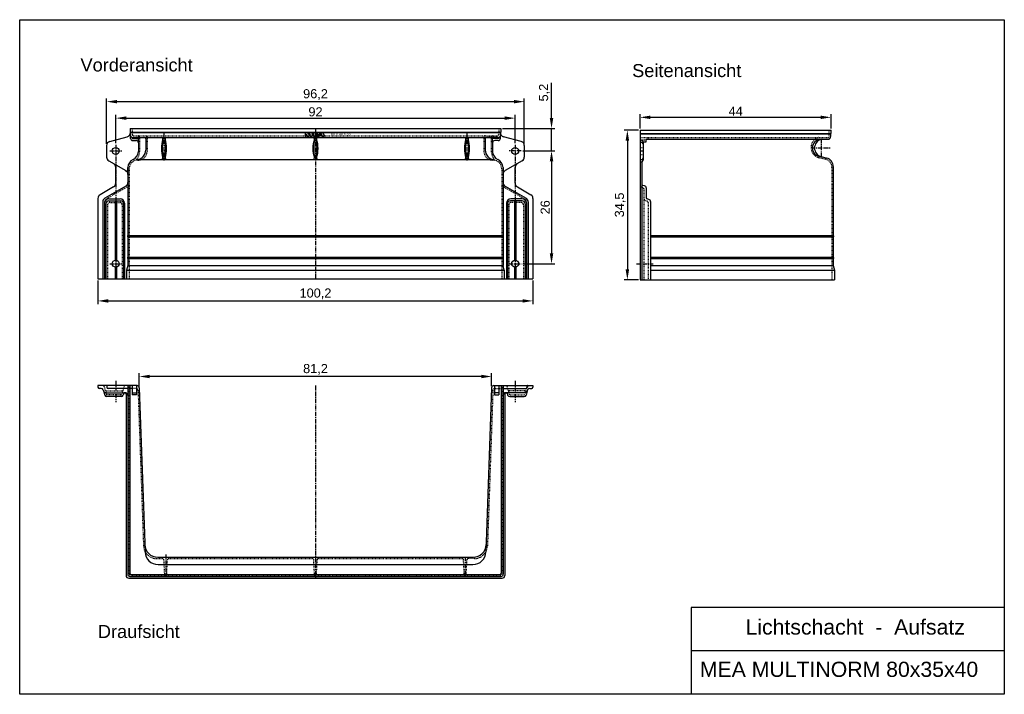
# Model space of a CAD drawing. Header units: millimetres. Extents: x 94 to 2362, y 7 to 1561.
import ezdxf

# ---------------------------------------------------------------- set-up
doc = ezdxf.new("R2010")
doc.units = ezdxf.units.MM
for name, pattern in [('CENTER', [50.8, 31.75, -6.35, 6.35, -6.35]), ('CENTERLI', [25.4, 19.05, -1.5875, 3.175, -1.5875]), ('DOTTED', [3.175, 1.5875, -1.5875]), ('HIDDEN', [9.525, 6.35, -3.175])]:
    doc.linetypes.add(name, pattern=pattern)
for name, color, linetype in [('100', 10, 'Continuous'), ('180', 90, 'DOTTED'), ('Werkst_ck1_Kanten', 1, 'Continuous')]:
    doc.layers.add(name, color=color, linetype=linetype)
for name, color, linetype, lineweight in [('Bemassung', 1, 'Continuous', 25), ('Mittellinie', 2, 'CENTER', 25), ('Verdeckte Kante', 3, 'HIDDEN', 25)]:
    doc.layers.add(name, color=color, linetype=linetype, lineweight=lineweight)
doc.styles.get("Standard").update_dxf_attribs({"font": 'arial.ttf'})
doc.styles.add('style1', font='arial.ttf')
doc.dimstyles.new('MEA', dxfattribs={"dimscale": 0, "dimtxt": 3.5, "dimasz": 4, "dimexe": 1.25, "dimexo": 0.625, "dimtad": 1, "dimtxsty": 'Standard', "dimcen": 4, "dimadec": 0, "dimazin": 2, "dimtfac": 1, "dimtmove": 0, "dimatfit": 3, "dimfxl": 1, "dimtvp": 1, "dimtolj": 1, "dimtzin": 0, "dimarcsym": 0})

# ---------------------------------------------------------------- blocks, each defined once
blk = doc.blocks.new('*D14')
at = {"layer": 'Bemassung', "color": 0, "lineweight": -2, "ltscale": 0.3}
for p, q in [((294.1, 1274.9), (294.1, 1379.9)), ((318.1, 1372.4), (1232.1, 1372.4)), ((1256.1, 1274.9), (1256.1, 1379.9))]:
    blk.add_line(p, q, dxfattribs=at)
at = {"layer": 'Bemassung', "color": 0, "lineweight": 25, "ltscale": 0.3}
for points in [[(318.1, 1376.4), (318.1, 1368.4), (294.1, 1372.4)], [(1232.1, 1376.4), (1232.1, 1368.4), (1256.1, 1372.4)]]:
    blk.add_solid(points, dxfattribs=at)
at = {"layer": 'Defpoints', "color": 0, "lineweight": 25, "ltscale": 0.3}
for p in [(1256.1, 1372.4), (294.1, 1271.1), (1256.1, 1271.1)]:
    blk.add_point(p, dxfattribs=at)
at = {"layer": 'Bemassung', "color": 0, "lineweight": 25, "ltscale": 0.3, "insert": (775.1, 1388.7), "char_height": 21, "attachment_point": 5}
blk.add_mtext('\\A1;96,2', dxfattribs=at)
blk = doc.blocks.new('*D15')
at = {"layer": 'Bemassung', "color": 0, "lineweight": -2, "ltscale": 0.3}
for p, q in [((274.1, 960), (274.1, 905.7)), ((1276.1, 960), (1276.1, 905.7)), ((298.1, 913.2), (1252.1, 913.2))]:
    blk.add_line(p, q, dxfattribs=at)
at = {"layer": 'Bemassung', "color": 0, "lineweight": 25, "ltscale": 0.3}
for points in [[(298.1, 917.2), (298.1, 909.2), (274.1, 913.2)], [(1252.1, 917.2), (1252.1, 909.2), (1276.1, 913.2)]]:
    blk.add_solid(points, dxfattribs=at)
at = {"layer": 'Defpoints', "color": 0, "lineweight": 25, "ltscale": 0.3}
for p in [(274.1, 963.8), (1276.1, 963.8), (1276.1, 913.2)]:
    blk.add_point(p, dxfattribs=at)
at = {"layer": 'Bemassung', "color": 0, "lineweight": 25, "ltscale": 0.3, "insert": (775.1, 929.5), "char_height": 21, "attachment_point": 5}
blk.add_mtext('\\A1;100,2', dxfattribs=at)
blk = doc.blocks.new('*D16')
at = {"layer": 'Bemassung', "color": 0, "lineweight": -2, "ltscale": 0.3}
for p, q in [((369.2, 716.9), (369.2, 746.5)), ((1156.9, 739), (393.2, 739)), ((1180.9, 716.9), (1180.9, 746.5))]:
    blk.add_line(p, q, dxfattribs=at)
at = {"layer": 'Bemassung', "color": 0, "lineweight": 25, "ltscale": 0.3}
for points in [[(393.2, 743), (393.2, 735), (369.2, 739)], [(1156.9, 743), (1156.9, 735), (1180.9, 739)]]:
    blk.add_solid(points, dxfattribs=at)
at = {"layer": 'Defpoints', "color": 0, "lineweight": 25, "ltscale": 0.3}
for p in [(369.2, 739), (369.2, 713.2), (1180.9, 713.2)]:
    blk.add_point(p, dxfattribs=at)
at = {"layer": 'Bemassung', "color": 0, "lineweight": 25, "ltscale": 0.3, "insert": (775.1, 755.3), "char_height": 21, "attachment_point": 5}
blk.add_mtext('\\A1;81,2', dxfattribs=at)
blk = doc.blocks.new('*D17')
at = {"layer": 'Bemassung', "color": 0, "lineweight": -2, "ltscale": 0.3}
for p, q in [((1518.9, 1306.8), (1486, 1306.8)), ((1493.5, 1282.8), (1493.5, 985.8)), ((1518.9, 961.8), (1486, 961.8))]:
    blk.add_line(p, q, dxfattribs=at)
at = {"layer": 'Bemassung', "color": 0, "lineweight": 25, "ltscale": 0.3}
for points in [[(1489.5, 1282.8), (1497.5, 1282.8), (1493.5, 1306.8)], [(1489.5, 985.8), (1497.5, 985.8), (1493.5, 961.8)]]:
    blk.add_solid(points, dxfattribs=at)
at = {"layer": 'Defpoints', "color": 0, "lineweight": 25, "ltscale": 0.3}
for p in [(1522.7, 1306.8), (1493.5, 961.8), (1522.7, 961.8)]:
    blk.add_point(p, dxfattribs=at)
at = {"layer": 'Bemassung', "color": 0, "lineweight": 25, "ltscale": 0.3, "insert": (1477.1, 1134.3), "char_height": 21, "attachment_point": 5, "rotation": 90}
blk.add_mtext('\\A1;34,5', dxfattribs=at)
blk = doc.blocks.new('*D18')
at = {"layer": 'Bemassung', "color": 0, "lineweight": -2, "ltscale": 0.3}
for p, q in [((1522.7, 1310.6), (1522.7, 1343.8)), ((1962.7, 1310.6), (1962.7, 1343.8)), ((1546.7, 1336.3), (1938.7, 1336.3))]:
    blk.add_line(p, q, dxfattribs=at)
at = {"layer": 'Bemassung', "color": 0, "lineweight": 25, "ltscale": 0.3}
for points in [[(1546.7, 1340.3), (1546.7, 1332.3), (1522.7, 1336.3)], [(1938.7, 1340.3), (1938.7, 1332.3), (1962.7, 1336.3)]]:
    blk.add_solid(points, dxfattribs=at)
at = {"layer": 'Defpoints', "color": 0, "lineweight": 25, "ltscale": 0.3}
for p in [(1962.7, 1336.3), (1522.7, 1306.8), (1962.7, 1306.8)]:
    blk.add_point(p, dxfattribs=at)
at = {"layer": 'Bemassung', "color": 0, "lineweight": 25, "ltscale": 0.3, "insert": (1743.1, 1350.5), "char_height": 21, "attachment_point": 5}
blk.add_mtext('\\A1;44', dxfattribs=at)
blk = doc.blocks.new('*D19')
at = {"layer": 'Bemassung', "color": 0, "lineweight": -2, "ltscale": 0.3}
for p, q in [((315.1, 1276.5), (315.1, 1341.9)), ((1235.1, 1276.7), (1235.1, 1341.9)), ((339.1, 1334.4), (1211.1, 1334.4))]:
    blk.add_line(p, q, dxfattribs=at)
at = {"layer": 'Bemassung', "color": 0, "lineweight": 25, "ltscale": 0.3}
for points in [[(339.1, 1338.4), (339.1, 1330.4), (315.1, 1334.4)], [(1211.1, 1338.4), (1211.1, 1330.4), (1235.1, 1334.4)]]:
    blk.add_solid(points, dxfattribs=at)
at = {"layer": 'Defpoints', "color": 0, "lineweight": 25, "ltscale": 0.3}
for p in [(1235.1, 1334.4), (315.1, 1272.8), (1235.1, 1272.9)]:
    blk.add_point(p, dxfattribs=at)
at = {"layer": 'Bemassung', "color": 0, "lineweight": 25, "ltscale": 0.3, "insert": (775.1, 1348.8), "char_height": 21, "attachment_point": 5}
blk.add_mtext('\\A1;92', dxfattribs=at)
blk = doc.blocks.new('*D20')
at = {"layer": 'Bemassung', "color": 0, "lineweight": -2, "ltscale": 0.3}
for p, q in [((1318.8, 1334.8), (1318.8, 1416.1)), ((1205.8, 1310.8), (1326.3, 1310.8)), ((1318.8, 1258.9), (1318.8, 1310.8)), ((1252.8, 1258.9), (1326.3, 1258.9)), ((1318.8, 1234.9), (1318.8, 1210.9))]:
    blk.add_line(p, q, dxfattribs=at)
at = {"layer": 'Bemassung', "color": 0, "lineweight": 25, "ltscale": 0.3}
for points in [[(1314.8, 1334.8), (1322.8, 1334.8), (1318.8, 1310.8)], [(1314.8, 1234.9), (1322.8, 1234.9), (1318.8, 1258.9)]]:
    blk.add_solid(points, dxfattribs=at)
at = {"layer": 'Defpoints', "color": 0, "lineweight": 25, "ltscale": 0.3}
for p in [(1202.1, 1310.8), (1249.1, 1258.9), (1318.8, 1258.9)]:
    blk.add_point(p, dxfattribs=at)
at = {"layer": 'Bemassung', "color": 0, "lineweight": 25, "ltscale": 0.3, "insert": (1302.4, 1393.3), "char_height": 21, "attachment_point": 5, "rotation": 90}
blk.add_mtext('\\A1;5,2', dxfattribs=at)
blk = doc.blocks.new('*D21')
at = {"layer": 'Bemassung', "color": 0, "lineweight": -2, "ltscale": 0.3}
for p, q in [((1252.8, 1258.9), (1326.3, 1258.9)), ((1318.8, 1234.9), (1318.8, 1022.8)), ((1252.8, 998.8), (1326.3, 998.8))]:
    blk.add_line(p, q, dxfattribs=at)
at = {"layer": 'Bemassung', "color": 0, "lineweight": 25, "ltscale": 0.3}
for points in [[(1314.8, 1234.9), (1322.8, 1234.9), (1318.8, 1258.9)], [(1314.8, 1022.8), (1322.8, 1022.8), (1318.8, 998.8)]]:
    blk.add_solid(points, dxfattribs=at)
at = {"layer": 'Defpoints', "color": 0, "lineweight": 25, "ltscale": 0.3}
for p in [(1249.1, 1258.9), (1249.1, 998.8), (1318.8, 998.8)]:
    blk.add_point(p, dxfattribs=at)
at = {"layer": 'Bemassung', "color": 0, "lineweight": 25, "ltscale": 0.3, "insert": (1304.3, 1128.9), "char_height": 21, "attachment_point": 5, "rotation": 90}
blk.add_mtext('\\A1;26', dxfattribs=at)

msp = doc.modelspace()

# ---------------------------------------------------------------- hatches: boundary and pattern name
at = {"lineweight": 25, "ltscale": 0.3}
h = msp.add_hatch(color=256, dxfattribs=at)
h.paths.add_polyline_path([(775.35, 1300.04), (780.49, 1300.04), (780.49, 1301.18), (770.21, 1301.18), (770.21, 1293.18), (780.49, 1293.18), (780.49, 1294.33), (775.35, 1294.33), (775.35, 1296.61), (780.49, 1296.61), (780.49, 1297.76), (775.35, 1297.76)])
h.paths.add_polyline_path([(767.35, 1301.18), (761.9, 1301.18), (759.21, 1296.61), (756.52, 1301.18), (751.07, 1301.18), (751.07, 1293.18), (753.35, 1293.18), (753.35, 1297.3), (755.78, 1293.18), (759.78, 1293.18), (762.21, 1297.3), (762.21, 1293.18), (767.35, 1293.18)])
h.paths.add_polyline_path([(792.21, 1301.18), (785.35, 1301.18), (781.62, 1293.18), (783.91, 1293.18), (784.71, 1294.9), (789.43, 1294.9), (790.23, 1293.18), (795.94, 1293.18)])
h.paths.add_polyline_path([(788.89, 1296.04), (785.24, 1296.04), (787.07, 1299.96)], flags=16)

# ---------------------------------------------------------------- linework, layer by layer
for p, q in [((348.07, 1310.78), (1202.07, 1310.78)), ((348.07, 1310.78), (348.07, 1302.28)), ((348.07, 1302.28), (1202.07, 1302.28)), ((348.07, 1302.28), (349.07, 1301.28)), ((349.07, 1301.28), (1201.07, 1301.28)), ((349.07, 1287.78), (349.07, 1301.28)), ((1202.07, 1302.28), (1201.07, 1301.28)), ((1201.07, 1301.28), (1201.07, 1294.78)), ((1201.07, 1287.78), (1201.07, 1294.78)), ((1202.07, 1310.78), (1202.07, 1302.28)), ((1522.67, 1306.8), (1522.67, 961.78)), ((1522.67, 1306.8), (1962.67, 1306.8)), ((1522.67, 1299.28), (1962.67, 1299.28)), ((1522.67, 1298.28), (1961.67, 1298.28)), ((1961.67, 1298.28), (1962.67, 1299.28)), ((1961.67, 1298.28), (1961.67, 1291.78)), ((1962.67, 1299.28), (1962.67, 1306.8)), ((294.07, 1271.11), (294.07, 1244.56)), ((301.48, 1280.77), (341.66, 1291.54)), ((353.07, 1289.78), (353.07, 1287.78)), ((353.07, 1287.78), (367.07, 1287.78)), ((354.07, 1289.78), (381.07, 1289.78)), ((354.07, 1282.78), (362.07, 1282.78)), ((367.07, 1277.78), (367.07, 1289.78)), ((367.07, 1277.78), (367.07, 1257.44)), ((381.07, 1289.78), (1196.07, 1289.78)), ((384.07, 1286.78), (384.07, 1260.78)), ((1166.07, 1286.78), (1166.07, 1260.78)), ((1196.07, 1289.78), (1169.07, 1289.78)), ((1183.07, 1277.78), (1183.07, 1289.78)), ((1197.07, 1287.78), (1183.07, 1287.78)), ((1183.07, 1277.78), (1183.07, 1257.44)), ((1196.07, 1282.78), (1188.07, 1282.78)), ((1197.07, 1289.78), (1197.07, 1287.78)), ((1248.66, 1280.77), (1208.48, 1291.54)), ((1256.07, 1271.11), (1256.07, 1244.56)), ((1529.67, 1279.94), (1529.67, 1237.94)), ((1531.67, 1279.78), (1536.67, 1279.78)), ((1536.67, 1285.78), (1955.67, 1285.78)), ((1536.67, 1279.78), (1536.67, 1285.78)), ((299.07, 1235.9), (338.07, 1213.38)), ((1251.07, 1235.9), (1212.07, 1213.38)), ((1526.67, 1234.07), (1526.67, 961.78)), ((1939.67, 1245.78), (1952.85, 1242.25)), ((315.07, 1184.56), (315.07, 1220.89)), ((343.07, 1220.78), (343.07, 1186.29)), ((343.07, 1210.49), (343.07, 1220.78)), ((1207.07, 1220.78), (1207.07, 1063.78)), ((1235.07, 1184.56), (1235.07, 1220.89)), ((1967.67, 1222.94), (1967.67, 1063.78)), ((343.07, 1186.29), (343.07, 1063.78)), ((1532.96, 1178.38), (1528.89, 1179.47)), ((310.07, 1175.9), (279.07, 1158)), ((338.07, 1177.63), (290.07, 1149.92)), ((1212.07, 1177.63), (1260.07, 1149.92)), ((1240.07, 1175.9), (1271.07, 1158)), ((1536.67, 1173.55), (1536.67, 1151.12)), ((274.07, 1149.34), (274.07, 963.78)), ((285.07, 1141.26), (285.07, 963.78)), ((289.07, 1140.1), (289.07, 963.78)), ((292.07, 1136.99), (292.07, 963.78)), ((299.07, 1148.22), (325.07, 1148.22)), ((299.07, 1143.99), (326.07, 1143.99)), ((313.32, 1143.99), (313.32, 1006.62)), ((316.82, 1143.99), (316.82, 1006.62)), ((333.07, 1136.99), (333.07, 963.78)), ((335.07, 1138.22), (335.07, 963.78)), ((1215.07, 1138.22), (1215.07, 963.78)), ((1217.07, 1136.99), (1217.07, 963.78)), ((1251.07, 1143.99), (1224.07, 1143.99)), ((1251.07, 1148.22), (1225.07, 1148.22)), ((1233.32, 1143.99), (1233.32, 1006.62)), ((1236.82, 1143.99), (1236.82, 1006.62)), ((1258.07, 1136.99), (1258.07, 963.78)), ((1261.07, 1140.1), (1261.07, 963.78)), ((1265.07, 1141.26), (1265.07, 963.78)), ((1276.07, 1149.34), (1276.07, 963.78)), ((1542.96, 1147.13), (1538.89, 1148.22)), ((1546.67, 1142.3), (1546.67, 961.78)), ((343.07, 1063.78), (1207.07, 1063.78)), ((343.07, 1060.78), (1207.07, 1060.78)), ((343.07, 1060.78), (343.07, 1013.78)), ((1207.07, 1060.78), (1207.07, 1013.78)), ((1546.67, 1063.78), (1967.67, 1063.78)), ((1546.67, 1060.78), (1967.67, 1060.78)), ((1967.67, 1060.78), (1967.67, 1013.78)), ((343.07, 1013.78), (1207.07, 1013.78)), ((343.07, 1010.78), (1207.07, 1010.78)), ((343.07, 1010.78), (343.07, 994.73)), ((1207.07, 1010.78), (1207.07, 994.73)), ((1546.67, 1013.78), (1967.67, 1013.78)), ((1546.67, 1010.78), (1967.67, 1010.78)), ((1967.67, 1010.78), (1967.67, 995.24)), ((313.32, 991.01), (313.32, 963.78)), ((316.82, 991.01), (316.82, 963.78)), ((343.07, 994.73), (340.07, 983.78)), ((340.07, 983.78), (340.07, 963.78)), ((340.07, 983.78), (1210.07, 983.78)), ((343.07, 994.73), (1207.07, 994.73)), ((1210.07, 983.78), (1207.07, 994.73)), ((1210.07, 983.78), (1210.07, 963.78)), ((1233.32, 991.01), (1233.32, 963.78)), ((1236.82, 991.01), (1236.82, 963.78)), ((1546.67, 994.73), (1967.74, 994.73)), ((1546.67, 983.78), (1970.67, 983.78)), ((1967.74, 994.73), (1970.67, 983.78)), ((1970.67, 983.78), (1970.67, 961.78)), ((274.07, 963.78), (1276.07, 963.78)), ((1522.67, 961.78), (1970.67, 961.78)), ((364.24, 718), (274.07, 718)), ((274.07, 718), (274.07, 714.5)), ((281.51, 711.5), (277.07, 711.5)), ((286.31, 707.92), (289.79, 696.18)), ((294.67, 718), (294.67, 714.6)), ((342.62, 711.6), (297.67, 711.6)), ((342.62, 718), (342.62, 283.2)), ((347.42, 718), (347.42, 286)), ((352.82, 718), (352.82, 696.6)), ((362.82, 718), (362.82, 696.6)), ((369.24, 713.18), (382.46, 334.56)), ((1180.9, 713.18), (1167.68, 334.56)), ((1185.9, 718), (1276.07, 718)), ((1187.32, 718), (1187.32, 696.6)), ((1197.32, 718), (1197.32, 696.6)), ((1202.72, 718), (1202.72, 286)), ((1207.52, 718), (1207.52, 283.2)), ((1207.52, 711.6), (1260.07, 711.6)), ((1263.83, 707.92), (1260.35, 696.18)), ((1263.07, 718), (1263.07, 714.6)), ((1268.62, 711.5), (1273.07, 711.5)), ((1276.07, 718), (1276.07, 714.5)), ((291.91, 701.6), (336.62, 701.6)), ((327.6, 692.6), (294.58, 692.6)), ((333.79, 700.89), (332.39, 696.18)), ((335.82, 701.6), (334.74, 701.6)), ((338.82, 698.6), (338.82, 280.4)), ((352.82, 701.6), (362.82, 701.6)), ((362.82, 696.6), (352.82, 696.6)), ((1197.32, 701.6), (1187.32, 701.6)), ((1187.32, 696.6), (1197.32, 696.6)), ((1211.32, 698.6), (1211.32, 280.4)), ((1258.22, 701.6), (1213.52, 701.6)), ((1214.32, 701.6), (1215.39, 701.6)), ((1216.35, 700.89), (1217.74, 696.18)), ((1222.54, 692.6), (1255.55, 692.6)), ((411.85, 322.6), (1138.29, 322.6)), ((412.44, 305.6), (1137.69, 305.6)), ((344.82, 274.4), (1205.32, 274.4)), ((347.62, 278.2), (1202.52, 278.2)), ((350.42, 283), (1199.72, 283)), ((2361.71, 206.57), (1640.44, 206.57)), ((1640.44, 206.57), (1640.44, 6.57)), ((2361.71, 106.57), (1640.44, 106.57))]:
    msp.add_line(p, q, dxfattribs=at)
for p, q in [((1522.67, 1283.94), (1525.67, 1283.94)), ((1522.67, 1278.94), (1525.67, 1278.94)), ((1522.67, 1238.94), (1525.67, 1238.94)), ((1522.67, 1233.94), (1525.67, 1233.94))]:
    msp.add_line(p, q)
msp.add_lwpolyline([(93.78, 1561.33), (2361.71, 1561.33), (2361.71, 6.57), (93.78, 6.57)], close=True, dxfattribs=at)
for centre in [(315.07, 1258.78), (1235.07, 1258.94), (315.07, 998.81), (1235.07, 998.81)]:
    msp.add_circle(centre, 8, dxfattribs=at)
for centre, radius, start, end in [((339.07, 1301.19), 10, 285, 0), ((354.07, 1294.78), 5, 180, 270), ((1196.07, 1294.78), 5, 270, 0), ((1211.07, 1301.19), 10, 180, 255), ((304.07, 1271.11), 10, 105, 180), ((354.07, 1287.78), 5, 180, 270), ((362.07, 1277.78), 5, 0, 90), ((381.07, 1286.78), 3, 0, 90), ((486.3, 1264.53), 66.24, 161.28727, 198.71273), ((419.53, 1286.55), 4.11, 349.24297, 51.86912), ((573.34, 1264.53), 151.27, 171.92458, 188.07542), ((432.6, 1286.55), 4.11, 128.13088, 190.75703), ((365.83, 1264.53), 66.24, 341.28727, 18.71273), ((278.8, 1264.53), 151.27, 351.92458, 8.07542), ((835.3, 1264.53), 66.24, 161.28727, 198.71273), ((768.53, 1286.55), 4.11, 349.24297, 51.86912), ((922.34, 1264.53), 151.27, 171.92458, 188.07542), ((781.6, 1286.55), 4.11, 128.13088, 190.75703), ((714.83, 1264.53), 66.24, 341.28727, 18.71273), ((627.8, 1264.53), 151.27, 351.92458, 8.07542), ((1184.3, 1264.53), 66.24, 161.28727, 198.71273), ((1117.53, 1286.55), 4.11, 349.24297, 51.86912), ((1271.34, 1264.53), 151.27, 171.92458, 188.07542), ((1130.6, 1286.55), 4.11, 128.13088, 190.75703), ((1063.83, 1264.53), 66.24, 341.28727, 18.71273), ((976.8, 1264.53), 151.27, 351.92458, 8.07542), ((1169.07, 1286.78), 3, 90, 180), ((1188.07, 1277.78), 5, 90, 180), ((1196.07, 1287.78), 5, 270, 0), ((1246.07, 1271.11), 10, 0, 75), ((1531.67, 1277.78), 2, 90, 180), ((1939.67, 1265.78), 20, 90, 270), ((1945.4, 1265.78), 20.81, 105.99876, 254.00124), ((1955.67, 1291.78), 6, 270, 0), ((347.07, 1257.44), 20, 293.57818, 0), ((362.8, 1260.55), 21.27, 270.41999, 0.62545), ((1187.33, 1260.55), 21.27, 179.37455, 269.58001), ((1203.07, 1257.44), 20, 180, 246.42182), ((304.07, 1244.56), 10, 180, 240), ((305.07, 1220.89), 10, 0, 60), ((363.07, 1220.78), 20, 113.57818, 180), ((419.53, 1242.52), 4.11, 308.13088, 10.75703), ((432.6, 1242.52), 4.11, 169.24297, 231.86912), ((768.53, 1242.52), 4.11, 308.13088, 10.75703), ((781.6, 1242.52), 4.11, 169.24297, 231.86912), ((1117.53, 1242.52), 4.11, 308.13088, 10.75703), ((1130.6, 1242.52), 4.11, 169.24297, 231.86912), ((1187.07, 1220.78), 20, 0, 66.42182), ((1245.07, 1220.89), 10, 120, 180), ((1246.07, 1244.56), 10, 300, 0), ((1947.67, 1222.94), 20, 0, 75), ((333.07, 1204.72), 10, 0, 60), ((1217.07, 1204.72), 10, 120, 180), ((305.07, 1184.56), 10, 300, 0), ((333.07, 1186.29), 10, 300, 0), ((1217.07, 1186.29), 10, 180, 240), ((1245.07, 1184.56), 10, 180, 240), ((1529.67, 1182.36), 3, 180, 255), ((284.07, 1149.34), 10, 120, 180), ((1266.07, 1149.34), 10, 0, 60), ((1531.67, 1173.55), 5, 0, 75), ((295.07, 1141.26), 10, 120, 180), ((299.07, 1138.22), 10, 90, 180), ((299.07, 1136.99), 7, 90, 180), ((325.07, 1138.22), 10, 0, 90), ((326.07, 1136.99), 7, 0, 90), ((1225.07, 1138.22), 10, 90, 180), ((1224.07, 1136.99), 7, 90, 180), ((1251.07, 1138.22), 10, 0, 90), ((1251.07, 1136.99), 7, 0, 90), ((1255.07, 1141.26), 10, 0, 60), ((1539.67, 1151.12), 3, 180, 255), ((1541.67, 1142.3), 5, 0, 75), ((343.69, 1062.28), 1.62, 112.61986, 247.38014), ((1206.44, 1062.28), 1.62, 292.61986, 67.38014), ((1967.67, 1062.28), 1.5, 270, 90), ((343.57, 1012.28), 1.58, 108.43495, 251.56505), ((1206.44, 1012.28), 1.62, 292.61986, 67.38014), ((1967.67, 1012.28), 1.5, 270, 90), ((1969.67, 995.24), 2, 180, 195), ((277.07, 714.5), 3, 180, 270), ((281.51, 706.5), 5, 16.5, 90), ((291.91, 706.6), 5, 196.5, 270), ((297.67, 714.6), 3, 180, 270), ((364.24, 713), 5, 2, 90), ((1185.9, 713), 5, 90, 178), ((1258.22, 706.6), 5, 270, 343.5), ((1260.07, 714.6), 3, 270, 0), ((1268.62, 706.5), 5, 90, 163.5), ((1273.07, 714.5), 3, 270, 0), ((294.58, 697.6), 5, 196.5, 270), ((327.6, 697.6), 5, 270, 343.5), ((334.74, 700.6), 1, 90, 163.5), ((335.82, 698.6), 3, 0, 90), ((336.62, 695.6), 6, 0, 90), ((1213.52, 695.6), 6, 90, 180), ((1214.32, 698.6), 3, 90, 180), ((1215.39, 700.6), 1, 16.5, 90), ((1222.54, 697.6), 5, 196.5, 270), ((1255.55, 697.6), 5, 270, 343.5), ((411.85, 352.6), 30, 182, 270), ((1138.29, 352.6), 30, 270, 358), ((412.44, 335.6), 30, 182, 270), ((1137.69, 335.6), 30, 270, 358), ((344.82, 280.4), 6, 180, 270), ((347.62, 283.2), 5, 180, 270), ((350.42, 286), 3, 180, 270), ((1199.72, 286), 3, 270, 0), ((1202.52, 283.2), 5, 270, 0), ((1205.32, 280.4), 6, 270, 0)]:
    msp.add_arc(centre, radius, start, end, dxfattribs=at)
for centre, start, end in [((1525.67, 1279.94), 0, 90), ((1525.67, 1274.94), 0, 90), ((1525.67, 1242.94), 270, 0), ((1525.67, 1237.94), 270, 0)]:
    msp.add_arc(centre, 4, start, end)
at = {"layer": '100', "color": 50, "linetype": 'CENTERLI'}
msp.add_line((1522.67, 1258.94), (1529.67, 1258.94), dxfattribs=at)
at = {"layer": '180'}
for p, q in [((353.07, 1310.78), (353.07, 1296.78)), ((356.07, 1293.78), (1194.07, 1293.78)), ((367.07, 1289.78), (367.07, 1293.78)), ((1183.07, 1289.78), (1183.07, 1293.78)), ((1197.07, 1310.78), (1197.07, 1296.78)), ((1957.67, 1306.8), (1957.67, 1291.78)), ((370.07, 1290.78), (370.07, 1257.44)), ((387.07, 1290.78), (387.07, 1257.78)), ((1163.07, 1290.78), (1163.07, 1257.78)), ((1180.07, 1290.78), (1180.07, 1257.44)), ((1522.67, 1289.78), (1955.67, 1289.78)), ((1522.67, 1284.78), (1536.67, 1284.78)), ((1541.67, 1285.78), (1541.67, 1289.78)), ((1522.67, 1266.94), (1529.67, 1266.94)), ((1522.67, 1250.94), (1529.67, 1250.94)), ((366.07, 1237.78), (367.07, 1237.78)), ((1939.18, 1242.81), (1949.85, 1239.95)), ((346.07, 1217.78), (346.07, 963.78)), ((1204.07, 1217.78), (1204.07, 963.78)), ((1964.67, 1220.63), (1964.67, 961.78)), ((346.07, 1178.78), (294.07, 1148.76)), ((1204.07, 1178.78), (1256.07, 1148.76)), ((1529.45, 1174.14), (1526.09, 1175.04)), ((1531.67, 1171.24), (1531.67, 1148.81)), ((296.07, 1135), (296.07, 963.78)), ((301.07, 1140), (325.07, 1140)), ((330.07, 1135), (330.07, 963.78)), ((1220.07, 1135), (1220.07, 963.78)), ((1249.07, 1140), (1225.07, 1140)), ((1254.07, 1135), (1254.07, 963.78)), ((1531.67, 1148.81), (1531.67, 961.78)), ((1539.45, 1142.89), (1535.37, 1143.99)), ((1541.67, 1140), (1541.67, 961.78)), ((287.92, 716.57), (293.41, 698.03)), ((292.66, 705.6), (329.52, 705.6)), ((334.26, 716.57), (328.77, 698.03)), ((360.49, 711.6), (342.62, 711.6)), ((345.62, 718), (345.62, 285.2)), ((366.49, 705.81), (378.97, 348.56)), ((1183.64, 705.81), (1171.17, 348.56)), ((1189.64, 711.6), (1207.52, 711.6)), ((1204.52, 718), (1204.52, 285.2)), ((1215.87, 716.57), (1221.36, 698.03)), ((1257.47, 705.6), (1220.62, 705.6)), ((1262.22, 716.57), (1256.72, 698.03)), ((326.85, 696.6), (295.33, 696.6)), ((1223.28, 696.6), (1254.81, 696.6)), ((408.95, 319.6), (423.1, 319.6)), ((437.03, 319.6), (768.07, 319.6)), ((782.07, 319.6), (1113.1, 319.6)), ((1141.19, 319.6), (1127.03, 319.6)), ((427.97, 281.1), (426.1, 316.76)), ((432.17, 281.1), (434.04, 316.76)), ((772.97, 281.1), (771.1, 316.76)), ((777.17, 281.1), (779.04, 316.76)), ((1117.97, 281.1), (1116.1, 316.76)), ((1122.17, 281.1), (1124.04, 316.76)), ((349.62, 281.2), (1200.52, 281.2))]:
    msp.add_line(p, q, dxfattribs=at)
for centre, radius, start, end in [((356.07, 1296.78), 3, 180, 270), ((367.07, 1290.78), 3, 0, 90), ((384.07, 1290.78), 3, 0, 90), ((1166.07, 1290.78), 3, 90, 180), ((1183.07, 1290.78), 3, 90, 180), ((1194.07, 1296.78), 3, 270, 0), ((1940.68, 1266.8), 24.03, 106.96379, 266.41409), ((1955.67, 1291.78), 2, 270, 0), ((343.47, 1257.39), 26.59, 317.10459, 0.12728), ((367.07, 1257.78), 20, 270, 0), ((1183.07, 1257.78), 20, 180, 270), ((1206.66, 1257.39), 26.59, 179.87272, 222.89541), ((366.07, 1217.78), 20, 90, 180), ((1184.07, 1217.78), 20, 0, 90), ((1944.67, 1220.63), 20, 0, 75), ((1527.67, 1179.78), 5, 180, 251.53696), ((1528.67, 1171.24), 3, 0, 75), ((299.07, 1140.1), 10, 120, 180), ((301.07, 1135), 5, 90, 180), ((325.07, 1135), 5, 0, 90), ((1225.07, 1135), 5, 90, 180), ((1249.07, 1135), 5, 0, 90), ((1251.07, 1140.1), 10, 0, 60), ((1536.67, 1148.81), 5, 180, 255), ((1538.67, 1140), 3, 0, 75), ((286, 716), 2, 16.5, 90), ((292.66, 707.6), 2, 196.5, 270), ((329.52, 707.6), 2, 270, 343.5), ((336.18, 716), 2, 90, 163.5), ((360.49, 705.6), 6, 2, 90), ((1189.64, 705.6), 6, 90, 178), ((1213.96, 716), 2, 16.5, 90), ((1220.62, 707.6), 2, 196.5, 270), ((1257.47, 707.6), 2, 270, 343.5), ((1264.13, 716), 2, 90, 163.5), ((295.33, 698.6), 2, 196.5, 270), ((326.85, 698.6), 2, 270, 343.5), ((1223.28, 698.6), 2, 196.5, 270), ((1254.81, 698.6), 2, 270, 343.5), ((408.95, 349.6), 30, 182, 270), ((1141.19, 349.6), 30, 270, 358), ((423.1, 316.6), 3, 3, 90), ((437.03, 316.6), 3, 90, 177), ((768.07, 316.6), 3, 0, 90), ((782.07, 316.6), 3, 90, 180), ((1113.1, 316.6), 3, 3, 90), ((1127.03, 316.6), 3, 90, 177), ((349.62, 285.2), 4, 180, 270), ((430.07, 281.31), 2.11, 185.84043, 354.15957), ((775.07, 281.31), 2.11, 185.84043, 354.15957), ((1200.52, 285.2), 4, 270, 0)]:
    msp.add_arc(centre, radius, start, end, dxfattribs=at)
at = {"layer": 'Mittellinie', "lineweight": 25, "ltscale": 0.3}
for p, q in [((426.07, 1299.12), (426.07, 1236.78)), ((775.07, 1310.78), (775.07, 963.78)), ((1124.07, 1299.12), (1124.07, 1236.78)), ((315.07, 1272.78), (315.07, 1244.78)), ((1235.07, 1272.94), (1235.07, 1244.94)), ((1939.67, 1285.78), (1939.67, 1245.78)), ((301.07, 1258.78), (329.07, 1258.78)), ((1249.07, 1258.94), (1221.07, 1258.94)), ((1916.67, 1265.78), (1961.67, 1265.78)), ((315.07, 1244.78), (315.07, 963.78)), ((1235.07, 1244.94), (1235.07, 963.78)), ((301.07, 998.79), (329.07, 998.78)), ((1221.07, 998.79), (1249.07, 998.78)), ((1514.64, 998.78), (1552.58, 998.78)), ((315.07, 728.9), (315.07, 680.2)), ((1235.07, 728.9), (1235.07, 680.2)), ((775.07, 718), (775.07, 274.4)), ((430.07, 328.53), (430.07, 278.29)), ((1120.07, 322.6), (1120.07, 279.2))]:
    msp.add_line(p, q, dxfattribs=at)
at = {"layer": 'Verdeckte Kante', "linetype": 'HIDDEN', "ltscale": 0.25}
msp.add_line((1184.07, 1237.78), (1183.07, 1237.78), dxfattribs=at)
at = {"layer": 'Verdeckte Kante', "ltscale": 25}
msp.add_arc((1120.07, 281.31), 2.11, 185.84043, 354.15957, dxfattribs=at)
at = {"layer": 'Werkst_ck1_Kanten'}
for p, q in [((751.07, 1301.18), (756.52, 1301.18)), ((751.07, 1301.18), (751.07, 1293.18)), ((751.07, 1293.18), (753.35, 1293.18)), ((753.35, 1297.3), (753.35, 1293.18)), ((753.35, 1297.3), (755.78, 1293.18)), ((755.78, 1293.18), (759.78, 1293.18)), ((756.52, 1301.18), (759.21, 1296.61)), ((761.9, 1301.18), (759.21, 1296.61)), ((762.21, 1297.3), (759.78, 1293.18)), ((761.9, 1301.18), (767.35, 1301.18)), ((762.21, 1297.3), (762.21, 1293.18)), ((762.21, 1293.18), (767.35, 1293.18)), ((767.35, 1301.18), (767.35, 1293.18)), ((770.21, 1301.18), (770.21, 1293.18)), ((770.21, 1301.18), (780.49, 1301.18)), ((770.21, 1293.18), (780.49, 1293.18)), ((775.35, 1300.04), (775.35, 1297.76)), ((775.35, 1300.04), (780.49, 1300.04)), ((775.35, 1297.76), (780.49, 1297.76)), ((775.35, 1296.61), (780.49, 1296.61)), ((775.35, 1296.61), (775.35, 1294.33)), ((775.35, 1294.33), (780.49, 1294.33)), ((780.49, 1301.18), (780.49, 1300.04)), ((780.49, 1297.76), (780.49, 1296.61)), ((780.49, 1293.18), (780.49, 1294.33)), ((785.35, 1301.18), (781.62, 1293.18)), ((781.62, 1293.18), (783.91, 1293.18)), ((784.71, 1294.9), (783.91, 1293.18)), ((784.71, 1294.9), (789.43, 1294.9)), ((787.07, 1299.96), (785.24, 1296.04)), ((785.24, 1296.04), (788.89, 1296.04)), ((785.35, 1301.18), (792.21, 1301.18)), ((787.07, 1299.96), (788.89, 1296.04)), ((789.43, 1294.9), (790.23, 1293.18)), ((790.23, 1293.18), (795.94, 1293.18)), ((792.21, 1301.18), (795.94, 1293.18)), ((362.96, 1239.28), (1187.18, 1239.28))]:
    msp.add_line(p, q, dxfattribs=at)

# ---------------------------------------------------------------- texts
at = {"lineweight": 25, "ltscale": 0.3, "style": 'style1'}
msp.add_text('80 x 40 x 35', height=6, dxfattribs=at).set_placement((810.6, 1295.2))
at = {"lineweight": 25, "ltscale": 0.3, "char_height": 35, "attachment_point": 1}
for s, insert, width in [('Lichtschacht  -  Aufsatz', (1765.52, 179.23), 596.1906), ('MEA MULTINORM 80x35x40 ', (1660.44, 81.72), 810.2704)]:
    msp.add_mtext(s, dxfattribs=dict(at, insert=insert, width=width))
at = {"layer": 'Bemassung', "lineweight": 25, "ltscale": 0.3, "char_height": 30, "width": 934.4359, "attachment_point": 1}
for s, insert in [('Vorderansicht', (233.81, 1471.97)), ('Seitenansicht', (1504.46, 1459.05)), ('Draufsicht', (273.81, 166.36))]:
    msp.add_mtext(s, dxfattribs=dict(at, insert=insert))

# ---------------------------------------------------------------- dimensions: what is measured, and where the dimension line sits
at = {"layer": 'Bemassung', "lineweight": 25, "ltscale": 0.3}
for base, p1, p2, picture, middle in [((1318.8, 1258.94), (1202.07, 1310.78), (1249.07, 1258.94), '*D20', (1318.8, 1393.34)), ((1493.51, 961.78), (1522.67, 1306.8), (1522.67, 961.78), '*D17', (1493.51, 1134.29)), ((1318.8, 998.78), (1249.07, 1258.94), (1249.07, 998.78), '*D21', (1318.8, 1128.86))]:
    dim = msp.add_linear_dim(base=base, p1=p1, p2=p2, angle=90, dimstyle='MEA', override={"dimscale": 6, "dimdec": 1, "dimlfac": 0.1}, dxfattribs=at)
    dim.commit()
    dim.dimension.update_dxf_attribs({"geometry": picture, "text_midpoint": middle, "dimtype": 160})
for base, p1, p2, picture, middle in [((1256.07, 1372.36), (294.07, 1271.11), (1256.07, 1271.11), '*D14', (775.07, 1372.36)), ((1962.67, 1336.29), (1522.67, 1306.8), (1962.67, 1306.8), '*D18', (1743.13, 1336.29)), ((1276.07, 913.17), (274.07, 963.78), (1276.07, 963.78), '*D15', (775.07, 913.17))]:
    dim = msp.add_linear_dim(base=base, p1=p1, p2=p2, dimstyle='MEA', override={"dimscale": 6, "dimdec": 1, "dimlfac": 0.1}, dxfattribs=at)
    dim.commit()
    dim.dimension.update_dxf_attribs({"geometry": picture, "text_midpoint": middle, "dimtype": 160})
for base, p1, p2, picture, middle in [((1235.07, 1334.35), (315.07, 1272.78), (1235.07, 1272.94), '*D19', (775.07, 1348.82)), ((369.24, 738.95), (1180.9, 713.18), (369.24, 713.18), '*D16', (775.07, 755.32))]:
    dim = msp.add_linear_dim(base=base, p1=p1, p2=p2, dimstyle='MEA', override={"dimscale": 6, "dimdec": 1, "dimlfac": 0.1}, dxfattribs=at)
    dim.commit()
    dim.dimension.update_dxf_attribs({"geometry": picture, "text_midpoint": middle})

doc.saveas('drawing.dxf')
